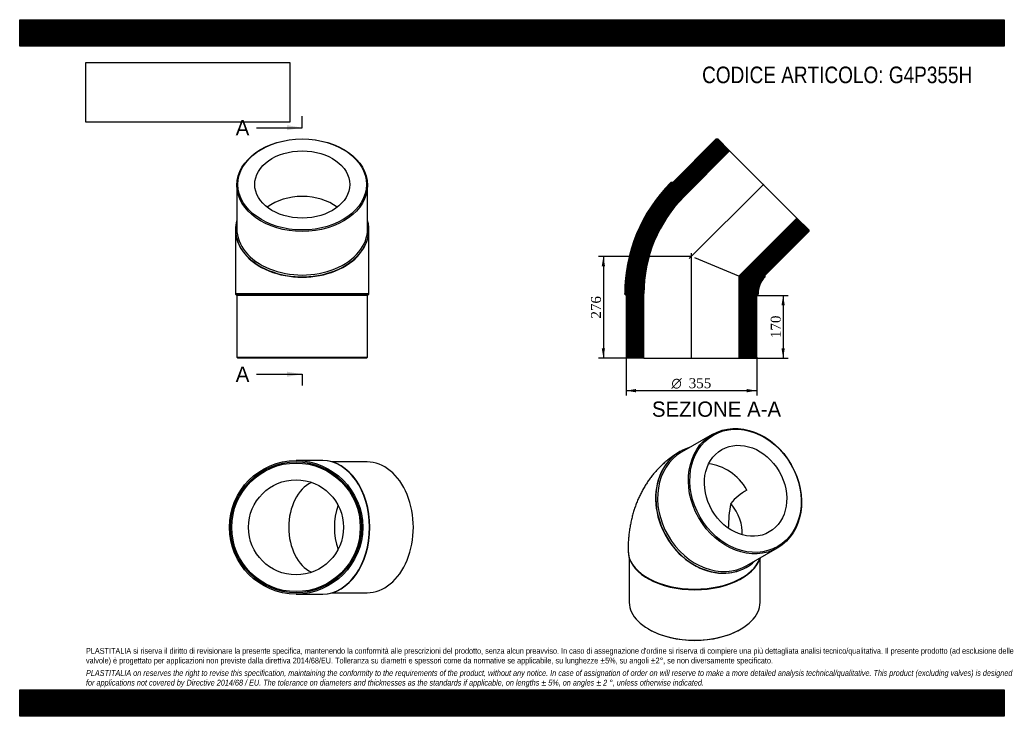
# Model space of a CAD drawing. Header units: millimetres. Extents: x 0 to 2673, y 0 to 1890.
import ezdxf
from ezdxf.enums import TextEntityAlignment as Align
from ezdxf.lldxf.tags import DXFTag

# ---------------------------------------------------------------- set-up
doc = ezdxf.new("R2010")
doc.units = ezdxf.units.MM
doc.header["$LTSCALE"] = 9
for name, color, linetype in [('Default', 7, 'Continuous'), ('DV4_Default', 7, 'Continuous'), ('G4P355H', 7, 'Continuous')]:
    doc.layers.add(name, color=color, linetype=linetype)
doc.styles.add('SEACAD_Solid_Edge_ANSI', font='seans.ttf')
doc.styles.add('SEACAD_Solid_Edge_ANSI1_Symbols', font='semeca1.ttf')
doc.styles.add('SEACAD_Times_New_Roman', font='times.ttf')
tags = doc.linetypes.add('CENTER2', pattern=[28.575, 19.05, -3.175, 3.175, -3.175]).pattern_tags.tags
tags[10:11] = [DXFTag(74, 4), DXFTag(75, 0), DXFTag(340, '0'), DXFTag(46, 0.0), DXFTag(50, 0.0), DXFTag(44, 0.0), DXFTag(45, 0.0)]
tags[8:9] = [DXFTag(74, 4), DXFTag(75, 0), DXFTag(340, '0'), DXFTag(46, 0.0), DXFTag(50, 0.0), DXFTag(44, 0.0), DXFTag(45, 0.0)]
tags[6:7] = [DXFTag(74, 4), DXFTag(75, 0), DXFTag(340, '0'), DXFTag(46, 0.0), DXFTag(50, 0.0), DXFTag(44, 0.0), DXFTag(45, 0.0)]
tags[4:5] = [DXFTag(74, 4), DXFTag(75, 0), DXFTag(340, '0'), DXFTag(46, 0.0), DXFTag(50, 0.0), DXFTag(44, 0.0), DXFTag(45, 0.0)]
doc.dimstyles.new('ANSImm', dxfattribs={"dimtxt": 27, "dimasz": 27, "dimexe": 13.5, "dimexo": 0, "dimgap": 6.75, "dimtad": 1, "dimdsep": 46, "dimtxsty": 'SEACAD_Times_New_Roman', "dimblk1": '_SE_FILLED', "dimblk2": '_SE_FILLED', "dimsah": 1, "dimcen": 13.5, "dimazin": 0, "dimtfac": 0.85, "dimtdec": 3, "dimtofl": 0, "dimtmove": 0, "dimatfit": 3, "dimfxl": 1, "dimarcsym": 0})
picture_1 = doc.add_image_def('image1.jpg', size_in_pixel=(4302, 1260))

# ---------------------------------------------------------------- blocks, each defined once
blk = doc.blocks.new('SE')
at = {"layer": 'G4P355H', "color": 7, "linetype": 'Continuous'}
for p, q in [((1880.2, 764.7), (1796.7, 716.5)), ((1793.2, 718.5), (1792.5, 718)), ((1974.2, 409), (2057.7, 457.2)), ((1651.5, 449.7), (1651.5, 448.4)), ((1655, 428), (1655, 309.2)), ((2010, 309.2), (2010, 428)), ((1973.5, 404.5), (1974.2, 405)), ((1704.5, 374.6), (1707, 373.1)), ((1958, 373.1), (1960.5, 374.6)), ((1707, 236.8), (1709.1, 235.5)), ((1955.9, 235.5), (1958, 236.8))]:
    blk.add_line(p, q, dxfattribs=at)
for centre, radius, start, end in [((2062.1, 463.4), 174.3, 120.2937, 139.1539), ((2347.5, 503.1), 423.9, 169.901, 179.0086)]:
    blk.add_arc(centre, radius, start, end, dxfattribs=at)
for centre, major_axis in [((1969, 610.9), (88.8, -153.7)), ((1970.5, 611.8), (-87.3, 151.1)), ((1970.5, 611.8), (64.5, -111.7))]:
    blk.add_ellipse(centre, major_axis=major_axis, ratio=0.816497, dxfattribs=at)
for centre, major_axis, ratio, start_param, end_param in [((1883.7, 561.7), (-90.5, 156.8), 0.816497, 6.08621, 6.283185), ((1883, 561.3), (-90.5, 156.8), 0.816497, 0, 3.141593), ((1885.5, 562.7), (88.8, -153.7), 0.816497, 3.141593, 6.283185), ((1883.7, 561.7), (-90.5, 156.8), 0.816497, 0, 3.338568), ((1883, 561.3), (64.5, -111.7), 0.816497, 1.570796, 2.641363), ((1832.5, 532.1), (-119.2, 68.8), 0.717439, 3.449212, 4.244832), ((1832.5, 449.7), (181, 0), 0.57735, 3.141577, 6.091524), ((1832.5, 448.4), (181, 0), 0.57735, 3.141593, 6.106179), ((1832.5, 445.6), (177.5, 0), 0.57735, 3.926991, 5.497787), ((1832.5, 309.2), (-177.5, 0), 0.57735, 0, 3.141593), ((1832.5, 306.8), (-174.5, 0), 0.57735, 0.785398, 2.356195)]:
    blk.add_ellipse(centre, major_axis=major_axis, ratio=ratio, start_param=start_param, end_param=end_param, dxfattribs=at)
blk.add_open_spline([(1792.5, 718), (1788.9, 716), (1782.8, 712.3), (1773, 705.7), (1763.5, 698.7), (1754.2, 691.3), (1745.4, 683.5), (1736.9, 675.2), (1728.7, 666.6), (1720.9, 657.6), (1713.5, 648.3), (1706.4, 638.6), (1699.8, 628.5), (1693.5, 618.2), (1687.7, 607.5), (1682.2, 596.4), (1677.2, 585.1), (1672.6, 573.4), (1668.4, 561.5), (1664.7, 549.2), (1661.4, 536.7), (1658.6, 523.9), (1656.2, 510.8), (1654.3, 497.5), (1652.8, 483.9), (1651.9, 470.2), (1651.5, 458.4), (1651.5, 452), (1651.5, 449.7)], degree=3, knots=[0, 0, 0, 0, 0.035184, 0.072375, 0.109538, 0.146702, 0.183896, 0.221149, 0.258491, 0.295953, 0.333566, 0.371363, 0.409376, 0.44764, 0.486189, 0.525055, 0.564273, 0.603871, 0.64388, 0.684322, 0.725217, 0.766575, 0.808399, 0.85068, 0.893398, 0.936523, 0.980013, 1, 1, 1, 1], dxfattribs=at)
blk = doc.blocks.new('SE1')
at = {"layer": 'G4P355H', "color": 7, "linetype": 'Continuous'}
for p, q in [((589.5, 1440.9), (589.5, 1322.8)), ((944.5, 1322.8), (944.5, 1440.9)), ((586, 1320.3), (586, 1319.3)), ((586, 1319.3), (586, 1146.8)), ((948, 1319.3), (948, 1320.3)), ((948, 1146.8), (948, 1319.3)), ((586, 1146.8), (948, 1146.8)), ((586, 1146.8), (586, 1145.3)), ((948, 1145.3), (586, 1145.3)), ((586, 1145.3), (589.5, 1141.8)), ((944.5, 1141.8), (589.5, 1141.8)), ((589.5, 1141.8), (589.5, 974.8)), ((944.5, 1141.8), (948, 1145.3)), ((944.5, 974.8), (944.5, 1141.8)), ((948, 1145.3), (948, 1146.8)), ((589.5, 974.8), (944.5, 974.8)), ((589.5, 974.8), (592.5, 971.8)), ((941.5, 971.8), (592.5, 971.8)), ((941.5, 971.8), (944.5, 974.8))]:
    blk.add_line(p, q, dxfattribs=at)
for centre, major_axis in [((767, 1440.9), (-177.5, 0)), ((767, 1443), (174.5, 0)), ((767, 1443), (-129, 0))]:
    blk.add_ellipse(centre, major_axis=major_axis, ratio=0.707107, dxfattribs=at)
for centre, major_axis, start_param, end_param in [((767, 1319.3), (129, 0), 0.745439, 2.396153), ((767, 1320.3), (-181, 0), 0, 3.338568), ((767, 1320.3), (-181, 0), 6.08621, 6.283185), ((767, 1319.3), (-181, 0), 0, 3.141593), ((767, 1322.8), (-177.5, 0), 0, 3.141593)]:
    blk.add_ellipse(centre, major_axis=major_axis, ratio=0.707107, start_param=start_param, end_param=end_param, dxfattribs=at)
blk = doc.blocks.new('SE2')
at = {"layer": 'G4P355H', "color": 7, "linetype": 'Continuous'}
for p, q in [((821.6, 693.7), (750.2, 693.7)), ((822.7, 693.7), (821.6, 693.7)), ((943.2, 690.2), (847.7, 690.2)), ((750.2, 331.7), (821.6, 331.7)), ((821.6, 331.7), (822.7, 331.7)), ((847.7, 335.2), (943.2, 335.2))]:
    blk.add_line(p, q, dxfattribs=at)
for radius in [181, 177.5, 174.5, 129]:
    blk.add_circle((750.2, 512.7), radius, dxfattribs=at)
for centre, major_axis, start_param, end_param in [((821.6, 512.7), (0, 181), 3.141593, 6.283185), ((822.7, 512.7), (0, 181), 3.141593, 6.283185), ((943.2, 512.7), (0, -177.5), 0, 3.141593), ((821.6, 512.7), (0, -129), 3.471871, 5.952907), ((945.4, 512.7), (0, -129), 4.230723, 5.194055)]:
    blk.add_ellipse(centre, major_axis=major_axis, ratio=0.707107, start_param=start_param, end_param=end_param, dxfattribs=at)
blk = doc.blocks.new('SE4')
at = {"color": 7, "linetype": 'Continuous', "style": 'SEACAD_Solid_Edge_ANSI'}
blk.add_text('A', height=41.4, dxfattribs=at).set_placement((586.5, 1617.7), align=Align.TOP_LEFT)
blk = doc.blocks.new('SE5')
at = {"color": 7, "linetype": 'Continuous', "style": 'SEACAD_Solid_Edge_ANSI'}
blk.add_text('A', height=41.4, dxfattribs=at).set_placement((586.5, 948.8), align=Align.TOP_LEFT)
blk = doc.blocks.new('SEANNOT_GROUP')
at = {"linetype": 'Continuous'}
blk.add_hatch(color=7, dxfattribs=at).paths.add_polyline_path([(725.6, 1590.1), (767, 1597), (725.6, 1603.9)])
at = {"color": 7, "linetype": 'Continuous'}
blk.add_lwpolyline([(642.8, 1597), (767, 1597)], dxfattribs=at)
blk = doc.blocks.new('SEANNOT_GROUP1')
at = {"linetype": 'Continuous'}
blk.add_hatch(color=7, dxfattribs=at).paths.add_polyline_path([(725.6, 921.2), (767, 928.1), (725.6, 935)])
at = {"color": 7, "linetype": 'Continuous'}
blk.add_lwpolyline([(642.8, 928.1), (767, 928.1)], dxfattribs=at)
blk = doc.blocks.new('SE3')
at = {"layer": 'Default', "color": 7, "linetype": 'CENTER2'}
for p, q in [((767, 1597), (767, 1628.1)), ((767, 928.1), (767, 897.1))]:
    blk.add_line(p, q, dxfattribs=at)
at = {"layer": 'Default', "color": 7, "linetype": 'CENTER2', "const_width": 0.0001}
blk.add_lwpolyline([(767, 1597), (767, 928.1)], dxfattribs=at)
at = {"layer": 'Default'}
for name in ['SE4', 'SEANNOT_GROUP', 'SE5', 'SEANNOT_GROUP1']:
    blk.add_blockref(name, (0, 0), dxfattribs=at)
blk = doc.blocks.new('SE6')
at = {"layer": 'G4P355H', "linetype": 'Continuous'}
h = blk.add_hatch(dxfattribs=at)
h.set_pattern_fill('LINE', scale=0.629921, angle=-45, style=0)
edge = h.paths.add_edge_path()
edge.add_line((1772.9, 1448.3), (1768, 1448.3))
edge.add_line((1768, 1448.3), (1766.9, 1447.2))
edge.add_arc((2067.3, 1146.8), 424.8, 135, 180)
edge.add_line((1642.5, 1146.8), (1642.5, 1145.3))
edge.add_line((1642.5, 1145.3), (1646, 1141.8))
edge.add_line((1646, 1141.8), (1646, 974.8))
edge.add_line((1646, 974.8), (1649, 971.8))
edge.add_line((1649, 971.8), (1694.5, 971.8))
edge.add_line((1694.5, 971.8), (1694.5, 1146.8))
edge.add_arc((2067.3, 1146.8), 372.8, 135, 180, ccw=False)
edge.add_line((1803.7, 1410.5), (1927.4, 1534.2))
edge.add_line((1927.4, 1534.2), (1895.3, 1566.4))
edge.add_line((1895.3, 1566.4), (1891, 1566.4))
edge.add_line((1891, 1566.4), (1772.9, 1448.3))
h = blk.add_hatch(dxfattribs=at)
h.set_pattern_fill('LINE', scale=0.629921, angle=-45, style=0)
edge = h.paths.add_edge_path()
edge.add_line((2024, 1192.3), (2024, 1197.3))
edge.add_line((2024, 1197.3), (2142.1, 1315.4))
edge.add_line((2142.1, 1315.4), (2142.1, 1319.6))
edge.add_line((2142.1, 1319.6), (2109.9, 1351.8))
edge.add_line((2109.9, 1351.8), (1952.5, 1194.4))
edge.add_line((1952.5, 1194.4), (1952.5, 971.8))
edge.add_line((1952.5, 971.8), (1998, 971.8))
edge.add_line((1998, 971.8), (2001, 974.8))
edge.add_line((2001, 974.8), (2001, 1141.8))
edge.add_line((2001, 1141.8), (2004.5, 1145.3))
edge.add_line((2004.5, 1145.3), (2004.5, 1146.8))
edge.add_arc((2067.3, 1146.8), 62.8, 135, 180, ccw=False)
edge.add_line((2022.9, 1191.3), (2024, 1192.3))
at = {"layer": 'DV4_Default', "color": 7, "linetype": 'CENTER2'}
for p, q in [((2019.9, 1444.2), (1817.6, 1241.9)), ((1823.5, 970.1), (1823.5, 1256.3))]:
    blk.add_line(p, q, dxfattribs=at)
at = {"layer": 'G4P355H', "color": 7, "linetype": 'Continuous'}
for p, q in [((1891, 1566.4), (1772.9, 1448.3)), ((1891, 1566.4), (1895.3, 1566.4)), ((1927.4, 1534.2), (1895.3, 1566.4)), ((1803.7, 1410.5), (1927.4, 1534.2)), ((1927.4, 1534.2), (2109.9, 1351.8)), ((1766.9, 1447.2), (1768, 1448.3)), ((1772.9, 1448.3), (1768, 1448.3)), ((2109.9, 1351.8), (1952.5, 1194.4)), ((2142.1, 1319.6), (2109.9, 1351.8)), ((2024, 1197.3), (2142.1, 1315.4)), ((2142.1, 1319.6), (2142.1, 1315.4)), ((1952.5, 1194.4), (1833.2, 1243.8)), ((1952.5, 1194.4), (1952.5, 971.8)), ((2024, 1192.3), (2022.9, 1191.3)), ((2024, 1192.3), (2024, 1197.3)), ((1642.5, 1145.3), (1642.5, 1146.8)), ((1642.5, 1145.3), (1646, 1141.8)), ((1646, 1141.8), (1646, 974.8)), ((1694.5, 971.8), (1694.5, 1146.8)), ((2001, 1141.8), (2004.5, 1145.3)), ((2001, 974.8), (2001, 1141.8)), ((2004.5, 1146.8), (2004.5, 1145.3)), ((1649, 971.8), (1646, 974.8)), ((1694.5, 971.8), (1649, 971.8)), ((1694.5, 971.8), (1952.5, 971.8)), ((1998, 971.8), (1952.5, 971.8)), ((2001, 974.8), (1998, 971.8))]:
    blk.add_line(p, q, dxfattribs=at)
for radius in [424.8, 372.8, 62.8]:
    blk.add_arc((2067.3, 1146.8), radius, 135, 180, dxfattribs=at)
blk = doc.blocks.new('GDimGGroup')
at = {"layer": 'Default', "linetype": 'Continuous'}
for points in [[(1673, 879), (1673, 888), (1646, 883.5)], [(1974, 879), (2001, 883.5), (1974, 888)]]:
    blk.add_hatch(color=7, dxfattribs=at).paths.add_polyline_path(points)
at = {"layer": 'Default', "color": 7, "linetype": 'Continuous'}
for p, q in [((1646, 974.8), (1646, 870)), ((2001, 974.8), (2001, 870)), ((2001, 883.5), (1646, 883.5))]:
    blk.add_line(p, q, dxfattribs=at)
for s, style, p in [('O', 'SEACAD_Solid_Edge_ANSI1_Symbols', (1769.3, 917.3)), ('355', 'SEACAD_Times_New_Roman', (1816.3, 917.3))]:
    blk.add_text(s, height=27, dxfattribs=dict(at, style=style)).set_placement(p, align=Align.TOP_LEFT)
blk = doc.blocks.new('DMBLK31')
at = {"layer": 'Default', "linetype": 'Continuous'}
for points in [[(1580.1, 1220.8), (1589.1, 1220.8), (1584.6, 1247.8)], [(1580.1, 998.8), (1584.6, 971.8), (1589.1, 998.8)]]:
    blk.add_hatch(color=7, dxfattribs=at).paths.add_polyline_path(points)
at = {"layer": 'Default', "color": 7, "linetype": 'Continuous'}
for p, q in [((1823.5, 1247.8), (1571.1, 1247.8)), ((1584.6, 1247.8), (1584.6, 971.8)), ((1694.5, 971.8), (1571.1, 971.8))]:
    blk.add_line(p, q, dxfattribs=at)
at = {"layer": 'Default', "color": 7, "linetype": 'Continuous', "style": 'SEACAD_Times_New_Roman'}
blk.add_text('276', height=27, rotation=90, dxfattribs=at).set_placement((1550.9, 1079.1), align=Align.TOP_LEFT)
blk = doc.blocks.new('_SE_FILLED')
at = {"color": 0}
blk.add_line((0, 0), (-1, 0), dxfattribs=at)
blk.add_solid([(0, 0), (-1, -0.1665), (-1, 0.1665), (0, 0)], dxfattribs=at)
blk = doc.blocks.new('DMBLK32')
at = {"layer": 'Default', "linetype": 'Continuous'}
for points in [[(2077.1, 1114.8), (2072.6, 1141.8), (2068.1, 1114.8)], [(2077.1, 998.8), (2068.1, 998.8), (2072.6, 971.8)]]:
    blk.add_hatch(color=7, dxfattribs=at).paths.add_polyline_path(points)
at = {"layer": 'Default', "color": 7, "linetype": 'Continuous'}
for p, q in [((2001, 1141.8), (2086.1, 1141.8)), ((2072.6, 1141.8), (2072.6, 971.8)), ((1952.5, 971.8), (2086.1, 971.8))]:
    blk.add_line(p, q, dxfattribs=at)
at = {"layer": 'Default', "color": 7, "linetype": 'Continuous', "style": 'SEACAD_Times_New_Roman'}
blk.add_text('170', height=27, rotation=90, dxfattribs=at).set_placement((2038.9, 1026.1), align=Align.TOP_LEFT)

msp = doc.modelspace()

# ---------------------------------------------------------------- hatches: boundary and pattern name
at = {"layer": 'Default', "linetype": 'Continuous'}
h = msp.add_hatch(dxfattribs=at)
h.set_pattern_fill('LINE', scale=0.629921, angle=45, style=0)
h.paths.add_polyline_path([(2673, 1818), (2673, 1890), (0, 1890), (0, 1818)])
for points in [[(2673, 1818), (2673, 1890), (0, 1890), (0, 1818)], [(2673, 0), (2673, 72), (0, 72), (0, 0)]]:
    msp.add_hatch(color=7, dxfattribs=at).paths.add_polyline_path(points)
h = msp.add_hatch(dxfattribs=at)
h.set_pattern_fill('LINE', scale=0.629921, angle=45, style=0)
h.paths.add_polyline_path([(2673, 0), (2673, 72), (0, 72), (0, 0)])

# ---------------------------------------------------------------- linework, layer by layer
at = {"layer": 'Default', "color": 7, "linetype": 'Continuous'}
for p, q in [((0, 1890), (2673, 1890)), ((0, 1818), (0, 1890)), ((2673, 1890), (2673, 1818)), ((2673, 1818), (0, 1818)), ((0, 72), (2673, 72)), ((0, 0), (0, 72)), ((2673, 72), (2673, 0)), ((2673, 0), (0, 0))]:
    msp.add_line(p, q, dxfattribs=at)

# ---------------------------------------------------------------- block references
at = {"layer": 'Default'}
for name in ['SE3', 'SE1', 'SE6', 'GDimGGroup', 'SE', 'SE2']:
    msp.add_blockref(name, (0, 0), dxfattribs=at)

# ---------------------------------------------------------------- texts
at = {"layer": 'Default', "color": 7, "linetype": 'Continuous', "style": 'SEACAD_Solid_Edge_ANSI'}
msp.add_text('SEZIONE A-A', height=41.4, dxfattribs=at).set_placement((1716.315, 854.093), align=Align.TOP_LEFT)
at = {"layer": 'Default', "attachment_point": 1}
for s, insert, char_height, width in [('{\\fArial Narrow|b0||i0||c0|p34;\\C7;\\H45.;\\W1.;CODICE ARTICOLO: G4P355H}', (1852.61, 1762.812), 45, 774.00335), ("{\\fArial Narrow|b0||i0||c0|p34;\\C7;\\H15.75;\\W1.;PLASTITALIA si riserva il diritto di revisionare la presente specifica, mantenendo la conformità alle prescrizioni del prodotto, senza alcun preavviso. In caso di assegnazione d'ordine si riserva di compiere una più dettagliata analisi tecnico/qualitativa. Il presente prodotto (ad esclusione delle \\P}{\\fArial Narrow|b0||i0||c0|p34;\\C7;\\H15.75;\\W1.;valvole) è progettato per applicazioni non previste dalla direttiva 2014/68/EU. Tolleranza su diametri e spessori come da normative se applicabile, su lunghezze ±5%, su angoli ±2°, se non diversamente specificato.\\P}{\\fArial Narrow|b0||i0||c0|p34;\\C7;\\H4.5;\\W1.;   \\P}{\\fArial Narrow|b0||i1||c0|p34;\\C7;\\H15.75;\\W1.;PLASTITALIA on reserves the right to revise this specification, maintaining the conformity to the requirements of the product, without any notice. In case of assignation of order on will reserve to make a more detailed analysis technical/qualitative. This product (excluding valves) is designed \\P}{\\fArial Narrow|b0||i1||c0|p34;\\C7;\\H15.75;\\W1.;for applications not covered by Directive 2014/68 / EU. The tolerance on diameters and thicknesses as the standards if applicable, on lengths ± 5%, on angles ± 2 °, unless otherwise indicated.\\P}", (180, 185.421), 15.75, 2313)]:
    msp.add_mtext(s, dxfattribs=dict(at, insert=insert, char_height=char_height, width=width))

# ---------------------------------------------------------------- dimensions: what is measured, and where the dimension line sits
at = {"layer": 'Default', "color": 7, "linetype": 'Continuous'}
for base, p1, p2, picture, middle in [((1551.371, 1038.735), (1823.503, 1247.837), (1694.503, 971.837), 'DMBLK31', (1584.603, 1109.837)), ((2072.644, 971.837), (2001.003, 1141.837), (1952.503, 971.837), 'DMBLK32', (2072.644, 1056.837))]:
    dim = msp.add_linear_dim(base=base, p1=p1, p2=p2, angle=90, text='\\A1;<>', dimstyle='ANSImm', dxfattribs=at)
    dim.commit()
    dim.dimension.update_dxf_attribs({"geometry": picture, "text_midpoint": middle, "dimtype": 160})

# ---------------------------------------------------------------- pictures from other files: only their frames are drawn
image = msp.add_image(picture_1, insert=(180, 1611.929), size_in_units=(553.114, 162))
image.dxf.flags = 7

doc.saveas('drawing.dxf')
